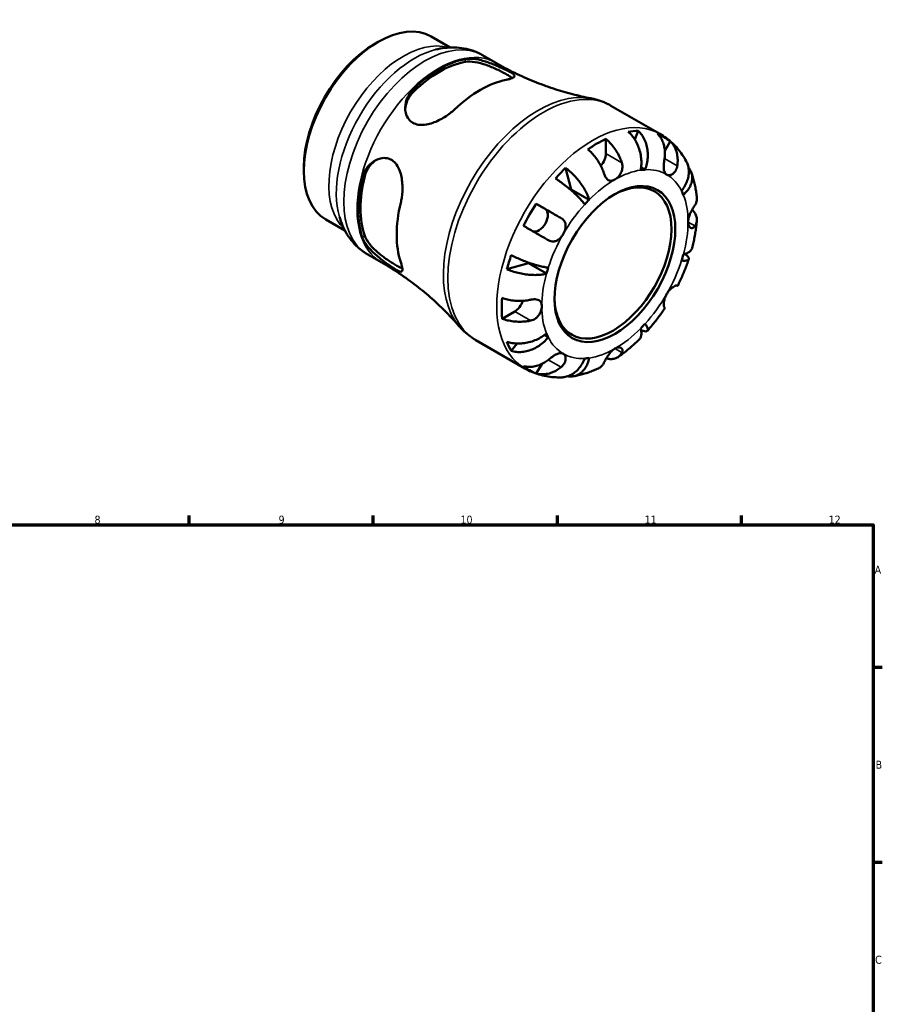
# Model space of a CAD drawing. Header units: millimetres. Extents: x 0 to 903, y 0 to 771.
# Tile 5 of 5: x 496 to 825, y 391 to 766. Entities that reach past the tile are written whole.
import ezdxf

# ---------------------------------------------------------------- set-up
doc = ezdxf.new("R2010")
doc.units = ezdxf.units.MM
for name, color, linetype, lineweight in [('Border (ANSI)', 7, 'Continuous', 70), ('Visible (ANSI)', 7, 'Continuous', 50), ('Visible Narrow (ANSI)', 7, 'Continuous', 35)]:
    doc.layers.add(name, color=color, linetype=linetype, lineweight=lineweight)
doc.styles.add('Note Text (ANSI)', font='tahoma.ttf')

# ---------------------------------------------------------------- blocks, each defined once
blk = doc.blocks.new('Borders Default Border')
at = {"layer": 'Border (ANSI)'}
for p, q in [((560.67, 574), (560.67, 577.45)), ((630.75, 574), (630.75, 577.45)), ((700.83, 574), (700.83, 577.45)), ((770.92, 574), (770.92, 577.45)), ((821, 519.75), (824.45, 519.75)), ((821, 445.5), (824.45, 445.5))]:
    blk.add_line(p, q, dxfattribs=at)
at = {"layer": 'Border (ANSI)', "flags": 128}
blk.add_lwpolyline([(20, 20), (20, 574), (821, 574), (821, 20), (20, 20)], dxfattribs=at)
at = {"layer": 'Border (ANSI)', "color": 230, "true_color": 0xff0080, "attachment_point": 7, "style": 'Note Text (ANSI)'}
for s, insert, char_height in [('8', (524.63, 574.33), 3.05), ('9', (594.7, 574.34), 3.05), ('10', (663.96, 574.34), 3.048), ('11', (734.04, 574.4), 3.048), ('12', (804.13, 574.4), 3.048), ('A', (821.63, 555.35), 3.05), ('B', (821.99, 481.1), 3.05), ('C', (821.8, 406.8), 3.05)]:
    blk.add_mtext(s, dxfattribs=dict(at, insert=insert, char_height=char_height))

msp = doc.modelspace()

# ---------------------------------------------------------------- linework, layer by layer
at = {"layer": 'Visible (ANSI)'}
for p, q in [((631.419, 757.139), (632.616, 757.834)), ((652.772, 759.867), (660.036, 755.684)), ((672.33, 752.764), (677.411, 749.838)), ((721.235, 733.516), (739.867, 722.787)), ((731.637, 723.98), (730.316, 720.628)), ((719.311, 720.86), (719.311, 715.301)), ((743.819, 719.952), (741.77, 716.403)), ((604.321, 710.084), (604.321, 708.699)), ((703.943, 709.859), (706.056, 701.631)), ((734.213, 709.158), (732.728, 710.013)), ((712.915, 697.681), (706.056, 701.631)), ((692.794, 696.176), (696.194, 694.203)), ((612.68, 690.246), (619.944, 686.063)), ((628.639, 676.895), (633.72, 673.969)), ((689.831, 673.529), (681.662, 671.268)), ((696.69, 669.58), (689.831, 673.529)), ((684.61, 655.197), (679.802, 652.428)), ((697.372, 645.347), (695.883, 646.205)), ((669.835, 644.258), (688.467, 633.528)), ((685.499, 642.994), (683.243, 640.159)), ((694.862, 635.155), (692.794, 631.574))]:
    msp.add_line(p, q, dxfattribs=at)
for centre, major_axis, start_param, end_param in [((632.726, 725.056), (-20.046, -34.811), 3.1415927, 6.2831853), ((631.524, 725.748), (-19.198, -33.338), 3.9289245, 5.4958534), ((655.942, 711.687), (21.845, 37.935), 0.4613068, 1.1056221), ((655.942, 711.687), (21.216, 36.843), 0.4513924, 1.1155365), ((671.533, 702.709), (-22.482, -39.041), 3.6123376, 4.2377766), ((715.882, 677.17), (25.578, 44.417), 0.3337497, 0.4477811), ((715.882, 677.17), (25.578, 44.417), 0.6886978, 0.8782311), ((715.882, 677.17), (25.578, 44.417), 6.1864849, 6.3760182), ((715.882, 713.326), (-2.42, -4.203), 1.2344283, 2.3542608), ((715.882, 677.17), (25.578, 44.417), 1.1191478, 1.2331792), ((722.741, 673.22), (19.649, 34.122), 0.3587599, 0.4227708), ((655.942, 711.687), (21.845, 37.935), 2.0321031, 2.6764185), ((655.942, 711.687), (21.216, 36.843), 2.0221887, 2.6863328), ((722.012, 673.64), (15.72, 27.297), 2.3704166, 7.0543614), ((715.882, 677.17), (-19.649, -34.122), 4.2857507, 4.2916177), ((722.741, 673.22), (19.649, 34.122), 5.8565471, 5.920558), ((722.741, 673.22), (-19.649, -34.122), 4.2857507, 4.3497617), ((671.533, 702.709), (-22.482, -39.041), 5.183134, 5.8085729), ((715.882, 677.17), (25.578, 44.417), 1.474096, 1.6636293), ((693.769, 690.002), (2.42, 4.203), 3.2062397, 6.2812516), ((715.882, 677.17), (25.578, 44.417), 1.904546, 2.0185774), ((722.741, 673.22), (19.649, 34.122), 5.0711489, 5.1351598), ((715.882, 677.17), (-19.649, -34.122), 5.1283715, 5.1351598), ((722.741, 673.22), (-19.649, -34.122), 5.0711489, 5.1351598), ((715.882, 677.17), (25.578, 44.417), 2.2594941, 2.4490274), ((684.61, 659.162), (-2.42, -4.203), 0.7834645, 1.9106207), ((722.741, 673.22), (19.649, 34.122), 4.2857507, 4.3497617), ((722.741, 673.22), (-19.649, -34.122), 5.8565471, 5.920558), ((715.882, 677.17), (-25.578, -44.417), 5.8315368, 5.9455682), ((722.741, 673.22), (-19.649, -34.122), 0.3587599, 0.4227708), ((715.882, 677.17), (-25.578, -44.417), 6.1864849, 6.3760182)]:
    msp.add_ellipse(centre, major_axis=major_axis, ratio=0.5780931, start_param=start_param, end_param=end_param, dxfattribs=at)
msp.add_ellipse((722.741, 673.22), major_axis=(-16.234, -28.19), ratio=0.5780931, dxfattribs=at)
for points, knots in [([(672.33, 752.764), (671.242, 753.391), (670.098, 753.921), (667.748, 754.775), (666.542, 755.098), (664.109, 755.543), (662.883, 755.665), (660.443, 755.727), (659.229, 755.667), (656.83, 755.387), (655.645, 755.167), (654.478, 754.879)], [5.49972085, 5.49972085, 5.49972085, 5.49972085, 5.6010645, 5.6010645, 5.70240816, 5.70240816, 5.80375181, 5.80375181, 5.90509546, 5.90509546, 6.00643911, 6.00643911, 6.00643911, 6.00643911]), ([(665.742, 751.278), (665.756, 751.281), (665.771, 751.284), (666.365, 751.393), (667.002, 751.44), (668.956, 751.408), (670.375, 751.184), (673.292, 750.443), (674.797, 749.93), (677.289, 748.952), (678.285, 748.525), (679.968, 747.765), (680.659, 747.438), (681.947, 746.802), (682.515, 746.505), (683.621, 745.875), (684.06, 745.573), (684.649, 744.954), (684.644, 744.666), (684.009, 744.147), (683.422, 743.911), (682.198, 743.584), (681.788, 743.489), (681.334, 743.398)], [-3.9051728, -3.9051728, -3.9051728, -3.9051728, -3.8988062, -3.8988062, -3.6408796, -3.6408796, -3.1569608, -3.1569608, -2.6811531, -2.6811531, -2.3504392, -2.3504392, -2.0863851, -2.0863851, -1.8045524, -1.8045524, -1.4217334, -1.4217334, -0.9031316, -0.9031316, -0.4215683, -0.4215683, -0.2181592, -0.2181592, -0.2181592, -0.2181592]), ([(665.742, 750.19), (666.771, 750.372), (668.058, 750.36), (670.847, 749.932), (672.35, 749.519), (675.065, 748.567), (676.47, 747.979), (678.45, 747.045), (679.089, 746.726), (680.284, 746.102), (680.839, 745.798), (681.829, 745.228), (682.288, 744.948), (683.047, 744.45), (683.36, 744.228), (683.619, 744.021)], [1.6846427, 1.6846427, 1.6846427, 1.6846427, 2.146151, 2.146151, 2.6076593, 2.6076593, 3.0277054, 3.0277054, 3.2377284, 3.2377284, 3.4477515, 3.4477515, 3.6577745, 3.6577745, 3.8451841, 3.8451841, 3.8451841, 3.8451841]), ([(677.411, 749.838), (679.769, 748.481), (682.173, 747.204), (687.033, 744.834), (689.488, 743.74), (694.403, 741.745), (696.863, 740.844), (701.743, 739.236), (704.163, 738.529), (708.921, 737.304), (711.259, 736.785), (713.537, 736.353)], [5.49972085, 5.49972085, 5.49972085, 5.49972085, 5.53944769, 5.53944769, 5.57917453, 5.57917453, 5.61890138, 5.61890138, 5.65862822, 5.65862822, 5.69835506, 5.69835506, 5.69835506, 5.69835506]), ([(661.733, 732.11), (661.204, 731.608), (660.628, 731.118), (658.693, 729.626), (657.22, 728.704), (654.172, 727.208), (652.584, 726.633), (649.938, 726.162), (648.857, 726.122), (647.111, 726.42), (646.425, 726.658), (645.209, 727.367), (644.693, 727.823), (643.713, 729.083), (643.332, 729.931), (642.823, 732.111), (642.849, 733.492), (643.49, 736.205), (644.115, 737.542), (645.355, 739.174), (645.731, 739.596), (646.141, 739.991)], [-3.9448102, -3.9448102, -3.9448102, -3.9448102, -3.7075565, -3.7075565, -3.1959749, -3.1959749, -2.6796021, -2.6796021, -2.3080914, -2.3080914, -2.0342719, -2.0342719, -1.7656173, -1.7656173, -1.4142145, -1.4142145, -0.9301364, -0.9301364, -0.4385682, -0.4385682, -0.2541221, -0.2541221, -0.2541221, -0.2541221]), ([(642.934, 732.09), (643.006, 733.149), (643.258, 734.259), (644.253, 736.652), (645.113, 737.9), (646.141, 738.903)], [0.93760715, 0.93760715, 0.93760715, 0.93760715, 1.30160049, 1.30160049, 1.76310877, 1.76310877, 1.76310877, 1.76310877]), ([(721.235, 733.516), (720.758, 733.791), (720.27, 734.05), (719.28, 734.533), (718.776, 734.757), (717.756, 735.171), (717.24, 735.361), (716.196, 735.705), (715.67, 735.859), (714.608, 736.132), (714.074, 736.251), (713.537, 736.353)], [5.49972085, 5.49972085, 5.49972085, 5.49972085, 5.53944769, 5.53944769, 5.57917453, 5.57917453, 5.61890138, 5.61890138, 5.65862822, 5.65862822, 5.69835506, 5.69835506, 5.69835506, 5.69835506]), ([(732.567, 708.998), (732.7, 709.671), (732.794, 710.437), (732.853, 712.007), (732.819, 712.811), (732.659, 714.287), (732.519, 715.094), (732.118, 716.681), (731.858, 717.46), (731.297, 718.84), (730.945, 719.566), (730.147, 720.93), (729.7, 721.567), (728.836, 722.628), (728.342, 723.151), (727.821, 723.61)], [5.4054322, 5.4054322, 5.4054322, 5.4054322, 5.6314379, 5.6314379, 5.8574437, 5.8574437, 6.0826169, 6.0826169, 6.3077901, 6.3077901, 6.5323479, 6.5323479, 6.7569058, 6.7569058, 6.9752088, 6.9752088, 6.9752088, 6.9752088]), ([(731.637, 723.98), (732.129, 723.518), (732.58, 722.991), (733.341, 721.92), (733.718, 721.276), (734.351, 719.897), (734.607, 719.161), (734.975, 717.763), (735.12, 716.972), (735.273, 715.361), (735.281, 714.541), (735.189, 713.041), (735.079, 712.222), (734.727, 710.624), (734.484, 709.844), (734.213, 709.158)], [0.2300349, 0.2300349, 0.2300349, 0.2300349, 0.4483378, 0.4483378, 0.6728957, 0.6728957, 0.8974535, 0.8974535, 1.1226267, 1.1226267, 1.3478, 1.3478, 1.5738057, 1.5738057, 1.7998115, 1.7998115, 1.7998115, 1.7998115]), ([(719.311, 720.86), (719.86, 720.414), (720.397, 719.909), (721.36, 718.892), (721.874, 718.284), (722.833, 716.988), (723.278, 716.301), (724.027, 715.002), (724.4, 714.269), (724.971, 712.949), (725.19, 712.365), (725.37, 711.812)], [0.2300371, 0.2300371, 0.2300371, 0.2300371, 0.4481544, 0.4481544, 0.6727436, 0.6727436, 0.8973328, 0.8973328, 1.1227327, 1.1227327, 1.2981486, 1.2981486, 1.2981486, 1.2981486]), ([(741.628, 713.388), (741.723, 713.968), (741.783, 714.579), (741.819, 715.958), (741.763, 716.721), (741.545, 718.072), (741.363, 718.785), (740.859, 720.124), (740.536, 720.751), (739.855, 721.796), (739.439, 722.312), (738.969, 722.766)], [5.9143146, 5.9143146, 5.9143146, 5.9143146, 6.0897305, 6.0897305, 6.3151304, 6.3151304, 6.5397196, 6.5397196, 6.7643088, 6.7643088, 6.9824261, 6.9824261, 6.9824261, 6.9824261]), ([(749.897, 712.375), (749.438, 713.215), (748.936, 714.036), (747.847, 715.629), (747.259, 716.401), (745.996, 717.883), (745.322, 718.594), (743.891, 719.938), (743.135, 720.572), (741.552, 721.749), (740.724, 722.293), (739.867, 722.787)], [5.1606161, 5.1606161, 5.1606161, 5.1606161, 5.22843705, 5.22843705, 5.296258, 5.296258, 5.36407895, 5.36407895, 5.4318999, 5.4318999, 5.49972085, 5.49972085, 5.49972085, 5.49972085]), ([(743.819, 719.952), (744.289, 719.498), (744.705, 718.981), (745.386, 717.936), (745.709, 717.31), (746.213, 715.97), (746.395, 715.258), (746.613, 713.907), (746.669, 713.143), (746.633, 711.764), (746.573, 711.154), (746.478, 710.574)], [0.2300371, 0.2300371, 0.2300371, 0.2300371, 0.4481544, 0.4481544, 0.6727436, 0.6727436, 0.8973328, 0.8973328, 1.1227327, 1.1227327, 1.2981486, 1.2981486, 1.2981486, 1.2981486]), ([(718.511, 707.862), (718.331, 708.415), (718.112, 708.999), (717.541, 710.319), (717.168, 711.052), (716.419, 712.351), (715.974, 713.038), (715.015, 714.334), (714.501, 714.942), (713.538, 715.959), (713.001, 716.464), (712.452, 716.91)], [5.9143146, 5.9143146, 5.9143146, 5.9143146, 6.0897305, 6.0897305, 6.3151304, 6.3151304, 6.5397196, 6.5397196, 6.7643088, 6.7643088, 6.9824261, 6.9824261, 6.9824261, 6.9824261]), ([(626.58, 706.11), (626.585, 706.129), (626.59, 706.149), (626.791, 706.945), (627.068, 707.685), (628.07, 709.68), (628.972, 710.81), (631.071, 712.548), (632.267, 713.169), (634.36, 713.645), (635.229, 713.674), (636.729, 713.374), (637.359, 713.12), (638.555, 712.345), (639.097, 711.819), (640.2, 710.336), (640.682, 709.31), (641.517, 706.671), (641.767, 704.977), (641.904, 701.659), (641.817, 700.031), (641.491, 697.829), (641.369, 697.194), (641.222, 696.585)], [-3.9051728, -3.9051728, -3.9051728, -3.9051728, -3.8988062, -3.8988062, -3.6408796, -3.6408796, -3.1569608, -3.1569608, -2.6811531, -2.6811531, -2.3504392, -2.3504392, -2.0863851, -2.0863851, -1.8045524, -1.8045524, -1.4217334, -1.4217334, -0.9031316, -0.9031316, -0.4215683, -0.4215683, -0.2181592, -0.2181592, -0.2181592, -0.2181592]), ([(627.521, 706.652), (627.876, 708.045), (628.528, 709.416), (630.11, 711.484), (630.953, 712.263), (631.842, 712.859)], [1.68464271, 1.68464271, 1.68464271, 1.68464271, 2.14615099, 2.14615099, 2.51260967, 2.51260967, 2.51260967, 2.51260967]), ([(742.428, 707.32), (742.239, 707.43), (742.072, 707.578), (741.78, 707.958), (741.659, 708.194), (741.446, 708.821), (741.375, 709.233), (741.315, 710.131), (741.322, 710.603), (741.375, 711.441), (741.409, 711.79), (741.49, 712.478), (741.537, 712.813), (741.601, 713.225), (741.615, 713.307), (741.628, 713.388)], [0, 0, 0, 0, 0.11375655, 0.11375655, 0.23538098, 0.23538098, 0.39430899, 0.39430899, 0.54630686, 0.54630686, 0.65204055, 0.65204055, 0.75381821, 0.75381821, 0.77933795, 0.77933795, 0.77933795, 0.77933795]), ([(748.11, 701.093), (748.569, 701.67), (749.018, 702.331), (749.774, 703.695), (750.081, 704.399), (750.521, 705.697), (750.696, 706.411), (750.884, 707.824), (750.897, 708.523), (750.795, 709.766), (750.671, 710.426), (750.315, 711.519), (750.118, 711.968), (749.897, 712.375)], [5.4054322, 5.4054322, 5.4054322, 5.4054322, 5.6314379, 5.6314379, 5.8574437, 5.8574437, 6.0826169, 6.0826169, 6.3077901, 6.3077901, 6.5323479, 6.5323479, 6.7012297, 6.7012297, 6.7012297, 6.7012297]), ([(703.943, 709.859), (704.521, 709.433), (705.1, 708.959), (706.164, 708.014), (706.746, 707.454), (707.865, 706.276), (708.404, 705.656), (709.341, 704.493), (709.825, 703.843), (710.708, 702.534), (711.107, 701.876), (711.759, 700.683), (712.072, 700.04), (712.583, 698.798), (712.781, 698.201), (712.915, 697.681)], [0.2300349, 0.2300349, 0.2300349, 0.2300349, 0.4483378, 0.4483378, 0.6728957, 0.6728957, 0.8974535, 0.8974535, 1.1226267, 1.1226267, 1.3478, 1.3478, 1.5738057, 1.5738057, 1.7998115, 1.7998115, 1.7998115, 1.7998115]), ([(725.37, 711.812), (725.437, 711.607), (725.491, 711.396), (725.574, 710.949), (725.602, 710.713), (725.624, 710.168), (725.609, 709.861), (725.484, 708.994), (725.311, 708.45), (724.793, 707.396), (724.447, 706.904), (723.645, 706.034), (723.195, 705.673), (722.741, 705.411)], [-0.78516465, -0.78516465, -0.78516465, -0.78516465, -0.71674204, -0.71674204, -0.64259311, -0.64259311, -0.54817339, -0.54817339, -0.37584493, -0.37584493, -0.19265918, -0.19265918, 0, 0, 0, 0]), ([(746.478, 710.574), (746.458, 710.451), (746.434, 710.33), (746.335, 709.897), (746.238, 709.595), (745.985, 709.003), (745.827, 708.719), (745.382, 708.097), (745.076, 707.797), (744.354, 707.304), (743.94, 707.149), (743.132, 707.059), (742.749, 707.134), (742.428, 707.32)], [-0.78090098, -0.78090098, -0.78090098, -0.78090098, -0.74249641, -0.74249641, -0.64168011, -0.64168011, -0.53308797, -0.53308797, -0.37727943, -0.37727943, -0.19250343, -0.19250343, 0, 0, 0, 0]), ([(750.73, 710.013), (750.905, 709.801), (751.063, 709.586), (751.492, 708.921), (751.744, 708.397), (752.082, 707.3), (752.166, 706.728), (752.189, 705.662), (752.128, 705.068), (751.837, 703.883), (751.607, 703.291), (751.062, 702.225), (750.696, 701.652), (749.818, 700.557), (749.307, 700.034), (748.791, 699.583)], [0.343344, 0.343344, 0.343344, 0.343344, 0.4483378, 0.4483378, 0.6728957, 0.6728957, 0.8974535, 0.8974535, 1.1226267, 1.1226267, 1.3478, 1.3478, 1.5738057, 1.5738057, 1.7998115, 1.7998115, 1.7998115, 1.7998115]), ([(711.268, 695.945), (710.998, 696.32), (710.65, 696.759), (709.846, 697.692), (709.389, 698.184), (708.484, 699.11), (707.953, 699.628), (706.822, 700.676), (706.223, 701.205), (705.093, 702.165), (704.459, 702.683), (703.174, 703.687), (702.523, 704.173), (701.356, 705.01), (700.733, 705.439), (700.127, 705.834)], [5.4054322, 5.4054322, 5.4054322, 5.4054322, 5.6314379, 5.6314379, 5.8574437, 5.8574437, 6.0826169, 6.0826169, 6.3077901, 6.3077901, 6.5323479, 6.5323479, 6.7569058, 6.7569058, 6.9752088, 6.9752088, 6.9752088, 6.9752088]), ([(722.741, 705.411), (722.398, 705.214), (722.057, 705.076), (721.356, 704.927), (721.003, 704.933), (720.368, 705.122), (720.088, 705.287), (719.603, 705.734), (719.397, 705.993), (719.092, 706.487), (718.983, 706.692), (718.789, 707.109), (718.704, 707.316), (718.585, 707.64), (718.547, 707.75), (718.511, 707.862)], [0, 0, 0, 0, 0.14558971, 0.14558971, 0.30930841, 0.30930841, 0.45830506, 0.45830506, 0.58735107, 0.58735107, 0.66775406, 0.66775406, 0.73999155, 0.73999155, 0.77632248, 0.77632248, 0.77632248, 0.77632248]), ([(753.944, 698.442), (753.883, 699.109), (753.806, 699.772), (753.623, 701.093), (753.515, 701.75), (753.267, 703.056), (753.126, 703.705), (752.81, 704.995), (752.635, 705.636), (752.249, 706.906), (752.038, 707.537), (751.807, 708.161)], [4.81274509, 4.81274509, 4.81274509, 4.81274509, 4.86032414, 4.86032414, 4.90790319, 4.90790319, 4.95548224, 4.95548224, 5.00306129, 5.00306129, 5.05064034, 5.05064034, 5.05064034, 5.05064034]), ([(753.212, 695.654), (753.421, 695.982), (753.597, 696.336), (753.884, 697.159), (753.959, 697.631), (753.961, 698.187), (753.955, 698.314), (753.943, 698.442)], [5.9143146, 5.9143146, 5.9143146, 5.9143146, 6.08973048, 6.08973048, 6.31513039, 6.31513039, 6.37937397, 6.37937397, 6.37937397, 6.37937397]), ([(692.794, 696.176), (693.423, 695.813), (694.079, 695.435), (695.326, 694.716), (696.03, 694.309), (697.444, 693.493), (698.152, 693.084), (699.432, 692.345), (700.122, 691.946), (701.299, 691.266), (701.798, 690.977), (702.253, 690.714)], [0.2300371, 0.2300371, 0.2300371, 0.2300371, 0.4481544, 0.4481544, 0.6727436, 0.6727436, 0.8973328, 0.8973328, 1.1227327, 1.1227327, 1.2981486, 1.2981486, 1.2981486, 1.2981486]), ([(750.583, 689.254), (750.583, 689.61), (750.625, 689.988), (750.794, 690.809), (750.928, 691.251), (751.312, 692.268), (751.58, 692.833), (752.056, 693.734), (752.251, 694.079), (752.58, 694.637), (752.714, 694.858), (752.97, 695.273), (753.091, 695.464), (753.205, 695.643), (753.209, 695.649), (753.212, 695.654)], [-3.37535926, -3.37535926, -3.37535926, -3.37535926, -3.24472064, -3.24472064, -3.10081281, -3.10081281, -2.91318515, -2.91318515, -2.78540812, -2.78540812, -2.69094331, -2.69094331, -2.59427293, -2.59427293, -2.59108226, -2.59108226, -2.59108226, -2.59108226]), ([(752.119, 693.841), (752.487, 693.502), (752.799, 693.147), (753.329, 692.409), (753.573, 691.958), (753.889, 691.036), (753.962, 690.565), (753.959, 689.701), (753.884, 689.228), (753.597, 688.406), (753.421, 688.052), (753.212, 687.724)], [0.2567891, 0.2567891, 0.2567891, 0.2567891, 0.4481544, 0.4481544, 0.6727436, 0.6727436, 0.8973328, 0.8973328, 1.1227327, 1.1227327, 1.2981486, 1.2981486, 1.2981486, 1.2981486]), ([(617.85, 691.274), (618.186, 690.12), (618.591, 688.985), (619.554, 686.769), (620.111, 685.689), (621.389, 683.61), (622.11, 682.611), (623.716, 680.73), (624.601, 679.849), (626.519, 678.244), (627.551, 677.522), (628.639, 676.895)], [1.85140994, 1.85140994, 1.85140994, 1.85140994, 1.95275359, 1.95275359, 2.05409724, 2.05409724, 2.15544089, 2.15544089, 2.25678455, 2.25678455, 2.3581282, 2.3581282, 2.3581282, 2.3581282]), ([(702.253, 690.714), (702.349, 690.658), (702.442, 690.6), (702.768, 690.375), (702.981, 690.192), (703.368, 689.767), (703.535, 689.524), (703.852, 688.88), (703.959, 688.465), (704.026, 687.493), (703.954, 686.938), (703.629, 685.787), (703.374, 685.201), (703.053, 684.645)], [-0.78090098, -0.78090098, -0.78090098, -0.78090098, -0.74249641, -0.74249641, -0.64168011, -0.64168011, -0.53308797, -0.53308797, -0.37727943, -0.37727943, -0.19250343, -0.19250343, 0, 0, 0, 0]), ([(752.111, 679.335), (752.294, 680.033), (752.466, 680.732), (752.785, 682.131), (752.933, 682.83), (753.204, 684.228), (753.327, 684.927), (753.548, 686.324), (753.646, 687.021), (753.816, 688.414), (753.888, 689.11), (753.946, 689.804)], [4.36891863, 4.36891863, 4.36891863, 4.36891863, 4.41717578, 4.41717578, 4.46543292, 4.46543292, 4.51369006, 4.51369006, 4.5619472, 4.5619472, 4.61020434, 4.61020434, 4.61020434, 4.61020434]), ([(697.403, 682.313), (696.948, 682.576), (696.449, 682.865), (695.272, 683.546), (694.582, 683.944), (693.302, 684.684), (692.594, 685.093), (691.18, 685.909), (690.476, 686.315), (689.229, 687.035), (688.573, 687.413), (687.944, 687.775)], [5.9143146, 5.9143146, 5.9143146, 5.9143146, 6.0897305, 6.0897305, 6.3151304, 6.3151304, 6.5397196, 6.5397196, 6.7643088, 6.7643088, 6.9824261, 6.9824261, 6.9824261, 6.9824261]), ([(753.212, 687.724), (753.154, 687.634), (753.094, 687.55), (752.915, 687.333), (752.792, 687.218), (752.515, 687.029), (752.36, 686.964), (751.959, 686.896), (751.714, 686.947), (751.228, 687.246), (751.003, 687.52), (750.674, 688.262), (750.583, 688.73), (750.583, 689.254)], [-0.77507703, -0.77507703, -0.77507703, -0.77507703, -0.72560399, -0.72560399, -0.63594265, -0.63594265, -0.53365641, -0.53365641, -0.3753162, -0.3753162, -0.19216783, -0.19216783, 0, 0, 0, 0]), ([(641.222, 673.922), (641.393, 673.41), (641.53, 672.946), (641.855, 671.654), (641.918, 671.035), (641.688, 670.325), (641.392, 670.236), (640.475, 670.532), (639.967, 670.79), (638.834, 671.468), (638.284, 671.821), (637.061, 672.644), (636.407, 673.1), (634.824, 674.249), (633.897, 674.953), (631.753, 676.71), (630.569, 677.787), (628.536, 679.994), (627.69, 681.13), (626.895, 682.646), (626.717, 683.052), (626.58, 683.448)], [-3.9448102, -3.9448102, -3.9448102, -3.9448102, -3.7075565, -3.7075565, -3.1959749, -3.1959749, -2.6796021, -2.6796021, -2.3080914, -2.3080914, -2.0342719, -2.0342719, -1.7656173, -1.7656173, -1.4142145, -1.4142145, -0.9301364, -0.9301364, -0.4385682, -0.4385682, -0.2541221, -0.2541221, -0.2541221, -0.2541221]), ([(641.824, 671.583), (641.509, 671.704), (641.152, 671.865), (640.33, 672.275), (639.858, 672.532), (639.363, 672.817), (638.868, 673.102), (638.326, 673.429), (637.188, 674.15), (636.591, 674.544), (634.792, 675.791), (633.58, 676.714), (631.4, 678.591), (630.292, 679.687), (628.528, 681.893), (627.876, 683.005), (627.521, 683.99)], [-0.4019812, -0.4019812, -0.4019812, -0.4019812, -0.2100231, -0.2100231, 0, 0, 0, 0.2100231, 0.2100231, 0.4200461, 0.4200461, 0.8400922, 0.8400922, 1.3016005, 1.3016005, 1.7631088, 1.7631088, 1.7631088, 1.7631088]), ([(703.053, 684.645), (702.864, 684.317), (702.653, 684.003), (702.178, 683.396), (701.914, 683.109), (701.266, 682.529), (700.874, 682.266), (700.067, 681.913), (699.662, 681.819), (698.963, 681.801), (698.678, 681.834), (698.123, 681.973), (697.856, 682.075), (697.531, 682.241), (697.467, 682.276), (697.403, 682.313)], [0, 0, 0, 0, 0.11375655, 0.11375655, 0.23538098, 0.23538098, 0.39430899, 0.39430899, 0.54630686, 0.54630686, 0.65204055, 0.65204055, 0.75381821, 0.75381821, 0.77933795, 0.77933795, 0.77933795, 0.77933795]), ([(748.791, 676.861), (749.307, 677.004), (749.818, 677.19), (750.696, 677.625), (751.062, 677.875), (751.607, 678.372), (751.837, 678.666), (752.036, 679.096), (752.079, 679.215), (752.11, 679.335)], [5.40543217, 5.40543217, 5.40543217, 5.40543217, 5.63143793, 5.63143793, 5.85744368, 5.85744368, 6.08261689, 6.08261689, 6.16604507, 6.16604507, 6.16604507, 6.16604507]), ([(683.243, 676.59), (683.889, 676.263), (684.572, 675.939), (685.881, 675.347), (686.627, 675.027), (688.14, 674.417), (688.906, 674.127), (690.301, 673.627), (691.059, 673.372), (692.53, 672.916), (693.244, 672.714), (694.497, 672.391), (695.152, 672.24), (696.359, 672.007), (696.913, 671.924), (697.372, 671.876)], [0.2300349, 0.2300349, 0.2300349, 0.2300349, 0.4483378, 0.4483378, 0.6728957, 0.6728957, 0.8974535, 0.8974535, 1.1226267, 1.1226267, 1.3478, 1.3478, 1.5738057, 1.5738057, 1.7998115, 1.7998115, 1.7998115, 1.7998115]), ([(746.653, 664.944), (746.983, 665.604), (747.303, 666.269), (747.923, 667.604), (748.224, 668.276), (748.805, 669.624), (749.085, 670.302), (749.626, 671.661), (749.885, 672.344), (750.384, 673.713), (750.622, 674.399), (750.85, 675.087)], [4.03168743, 4.03168743, 4.03168743, 4.03168743, 4.07951521, 4.07951521, 4.127343, 4.127343, 4.17517078, 4.17517078, 4.22299856, 4.22299856, 4.27082635, 4.27082635, 4.27082635, 4.27082635]), ([(749.454, 677.07), (749.53, 677.009), (749.602, 676.951), (749.984, 676.631), (750.265, 676.359), (750.671, 675.865), (750.795, 675.643), (750.897, 675.28), (750.884, 675.106), (750.696, 674.823), (750.521, 674.715), (750.081, 674.57), (749.774, 674.521), (749.018, 674.494), (748.569, 674.517), (748.11, 674.565)], [0.3998791, 0.3998791, 0.3998791, 0.3998791, 0.4483378, 0.4483378, 0.6728957, 0.6728957, 0.8974535, 0.8974535, 1.1226267, 1.1226267, 1.3478, 1.3478, 1.5738057, 1.5738057, 1.7998115, 1.7998115, 1.7998115, 1.7998115]), ([(663.517, 649.492), (662, 651.246), (660.377, 653.007), (656.929, 656.508), (655.104, 658.246), (651.264, 661.66), (649.25, 663.335), (645.057, 666.585), (642.879, 668.159), (638.389, 671.172), (636.078, 672.611), (633.72, 673.969)], [2.15949399, 2.15949399, 2.15949399, 2.15949399, 2.19922083, 2.19922083, 2.23894767, 2.23894767, 2.27867452, 2.27867452, 2.31840136, 2.31840136, 2.3581282, 2.3581282, 2.3581282, 2.3581282]), ([(696.69, 669.58), (696.174, 669.437), (695.559, 669.311), (694.23, 669.136), (693.516, 669.086), (692.158, 669.056), (691.389, 669.073), (689.815, 669.185), (689.01, 669.279), (687.534, 669.509), (686.729, 669.666), (685.148, 670.046), (684.373, 670.27), (683.021, 670.718), (682.32, 670.981), (681.662, 671.268)], [5.4054322, 5.4054322, 5.4054322, 5.4054322, 5.6314379, 5.6314379, 5.8574437, 5.8574437, 6.0826169, 6.0826169, 6.3077901, 6.3077901, 6.5323479, 6.5323479, 6.7569058, 6.7569058, 6.9752088, 6.9752088, 6.9752088, 6.9752088]), ([(742.428, 661.795), (742.618, 662.123), (742.829, 662.438), (743.3, 663.047), (743.56, 663.336), (744.173, 663.936), (744.527, 664.221), (745.176, 664.664), (745.467, 664.824), (745.887, 665.003), (746.035, 665.049), (746.275, 665.092), (746.367, 665.09), (746.45, 665.063), (746.465, 665.057), (746.478, 665.049)], [0, 0, 0, 0, 0.11375655, 0.11375655, 0.23538098, 0.23538098, 0.39430899, 0.39430899, 0.54630686, 0.54630686, 0.65204055, 0.65204055, 0.75381821, 0.75381821, 0.77933795, 0.77933795, 0.77933795, 0.77933795]), ([(746.478, 665.049), (746.573, 664.993), (746.633, 664.957), (746.669, 664.934), (746.613, 664.964), (746.48, 665.039), (746.453, 665.055), (746.423, 665.072)], [5.9143146, 5.9143146, 5.9143146, 5.9143146, 6.08973048, 6.08973048, 6.31513039, 6.31513039, 6.36380818, 6.36380818, 6.36380818, 6.36380818]), ([(679.802, 660.358), (680.463, 660.107), (681.169, 659.895), (682.533, 659.571), (683.317, 659.43), (684.918, 659.248), (685.736, 659.206), (687.236, 659.208), (688.056, 659.251), (689.485, 659.416), (690.1, 659.518), (690.669, 659.638)], [0.2300371, 0.2300371, 0.2300371, 0.2300371, 0.4481544, 0.4481544, 0.6727436, 0.6727436, 0.8973328, 0.8973328, 1.1227327, 1.1227327, 1.2981486, 1.2981486, 1.2981486, 1.2981486]), ([(690.669, 659.638), (690.826, 659.671), (690.982, 659.7), (691.416, 659.769), (691.688, 659.799), (692.25, 659.824), (692.534, 659.815), (693.207, 659.726), (693.562, 659.612), (694.201, 659.224), (694.456, 658.934), (694.81, 658.177), (694.898, 657.711), (694.898, 657.187)], [-0.77507703, -0.77507703, -0.77507703, -0.77507703, -0.72560399, -0.72560399, -0.63594265, -0.63594265, -0.53365641, -0.53365641, -0.3753162, -0.3753162, -0.19216783, -0.19216783, 0, 0, 0, 0]), ([(741.628, 656.648), (741.608, 656.66), (741.588, 656.677), (741.52, 656.752), (741.475, 656.839), (741.396, 657.087), (741.364, 657.252), (741.318, 657.74), (741.317, 658.094), (741.403, 658.978), (741.504, 659.515), (741.855, 660.652), (742.107, 661.239), (742.428, 661.795)], [-0.78090098, -0.78090098, -0.78090098, -0.78090098, -0.74249641, -0.74249641, -0.64168011, -0.64168011, -0.53308797, -0.53308797, -0.37727943, -0.37727943, -0.19250343, -0.19250343, 0, 0, 0, 0]), ([(694.898, 657.187), (694.898, 656.831), (694.857, 656.452), (694.682, 655.634), (694.54, 655.197), (694.093, 654.216), (693.755, 653.691), (693.047, 652.924), (692.728, 652.651), (692.123, 652.252), (691.854, 652.108), (691.289, 651.871), (690.996, 651.779), (690.688, 651.712), (690.678, 651.71), (690.669, 651.708)], [-3.37535926, -3.37535926, -3.37535926, -3.37535926, -3.24472064, -3.24472064, -3.10081281, -3.10081281, -2.91318515, -2.91318515, -2.78540812, -2.78540812, -2.69094331, -2.69094331, -2.59427293, -2.59427293, -2.59108226, -2.59108226, -2.59108226, -2.59108226]), ([(735.119, 647.841), (735.601, 648.381), (736.076, 648.931), (737.012, 650.046), (737.473, 650.612), (738.38, 651.759), (738.826, 652.34), (739.703, 653.518), (740.134, 654.113), (740.981, 655.319), (741.396, 655.928), (741.803, 656.543)], [3.58316782, 3.58316782, 3.58316782, 3.58316782, 3.63099395, 3.63099395, 3.67882009, 3.67882009, 3.72664622, 3.72664622, 3.77447236, 3.77447236, 3.82229849, 3.82229849, 3.82229849, 3.82229849]), ([(741.803, 656.543), (741.803, 656.544), (741.802, 656.544), (741.783, 656.556), (741.723, 656.592), (741.628, 656.648)], [1.09026008, 1.09026008, 1.09026008, 1.09026008, 1.12273273, 1.12273273, 1.29814862, 1.29814862, 1.29814862, 1.29814862]), ([(690.669, 651.708), (690.1, 651.587), (689.485, 651.486), (688.056, 651.321), (687.236, 651.277), (685.736, 651.276), (684.918, 651.318), (683.317, 651.5), (682.533, 651.641), (681.169, 651.965), (680.463, 652.176), (679.802, 652.428)], [5.9143146, 5.9143146, 5.9143146, 5.9143146, 6.0897305, 6.0897305, 6.3151304, 6.3151304, 6.5397196, 6.5397196, 6.7643088, 6.7643088, 6.9824261, 6.9824261, 6.9824261, 6.9824261]), ([(663.517, 649.492), (663.875, 649.079), (664.246, 648.676), (665.015, 647.896), (665.413, 647.517), (666.234, 646.787), (666.657, 646.436), (667.527, 645.761), (667.974, 645.439), (668.889, 644.824), (669.357, 644.533), (669.835, 644.258)], [2.15949399, 2.15949399, 2.15949399, 2.15949399, 2.19922083, 2.19922083, 2.23894767, 2.23894767, 2.27867452, 2.27867452, 2.31840136, 2.31840136, 2.3581282, 2.3581282, 2.3581282, 2.3581282]), ([(732.07, 644.627), (732.16, 644.715), (732.243, 644.813), (732.519, 645.205), (732.659, 645.553), (732.819, 646.277), (732.853, 646.721), (732.794, 647.703), (732.7, 648.24), (732.567, 648.759)], [1.03819276, 1.03819276, 1.03819276, 1.03819276, 1.12262674, 1.12262674, 1.34779995, 1.34779995, 1.5738057, 1.5738057, 1.79981146, 1.79981146, 1.79981146, 1.79981146]), ([(734.213, 650.496), (734.484, 650.121), (734.727, 649.741), (735.079, 649.069), (735.189, 648.776), (735.281, 648.318), (735.273, 648.111), (735.12, 647.802), (734.975, 647.702), (734.607, 647.605), (734.351, 647.599), (733.718, 647.699), (733.341, 647.805), (732.881, 647.97), (732.805, 647.999), (732.725, 648.03)], [5.4054322, 5.4054322, 5.4054322, 5.4054322, 5.6314379, 5.6314379, 5.8574437, 5.8574437, 6.0826169, 6.0826169, 6.3077901, 6.3077901, 6.5323479, 6.5323479, 6.7569058, 6.7569058, 6.7999154, 6.7999154, 6.7999154, 6.7999154]), ([(681.662, 643.66), (682.32, 643.439), (683.021, 643.274), (684.373, 643.057), (685.148, 642.99), (686.729, 642.982), (687.534, 643.041), (689.01, 643.245), (689.815, 643.41), (691.389, 643.856), (692.158, 644.138), (693.516, 644.736), (694.23, 645.109), (695.559, 645.944), (696.174, 646.406), (696.69, 646.858)], [0.2300349, 0.2300349, 0.2300349, 0.2300349, 0.4483378, 0.4483378, 0.6728957, 0.6728957, 0.8974535, 0.8974535, 1.1226267, 1.1226267, 1.3478, 1.3478, 1.5738057, 1.5738057, 1.7998115, 1.7998115, 1.7998115, 1.7998115]), ([(697.372, 645.347), (696.913, 644.77), (696.359, 644.17), (695.152, 643.066), (694.497, 642.562), (693.244, 641.731), (692.53, 641.328), (691.059, 640.655), (690.301, 640.384), (688.906, 640.003), (688.14, 639.856), (686.627, 639.713), (685.881, 639.716), (684.572, 639.838), (683.889, 639.964), (683.243, 640.159)], [5.4054322, 5.4054322, 5.4054322, 5.4054322, 5.6314379, 5.6314379, 5.8574437, 5.8574437, 6.0826169, 6.0826169, 6.3077901, 6.3077901, 6.5323479, 6.5323479, 6.7569058, 6.7569058, 6.9752088, 6.9752088, 6.9752088, 6.9752088]), ([(718.511, 635.55), (718.561, 635.646), (718.613, 635.747), (718.77, 636.044), (718.881, 636.25), (719.14, 636.72), (719.289, 636.986), (719.702, 637.688), (719.978, 638.131), (720.631, 639.068), (721.01, 639.547), (721.84, 640.405), (722.288, 640.768), (722.741, 641.029)], [-0.77507703, -0.77507703, -0.77507703, -0.77507703, -0.72560399, -0.72560399, -0.63594265, -0.63594265, -0.53365641, -0.53365641, -0.3753162, -0.3753162, -0.19216783, -0.19216783, 0, 0, 0, 0]), ([(722.741, 641.029), (723.049, 641.207), (723.355, 641.335), (723.976, 641.497), (724.283, 641.519), (724.909, 641.435), (725.194, 641.289), (725.505, 640.918), (725.582, 640.736), (725.625, 640.38), (725.615, 640.219), (725.539, 639.878), (725.472, 639.699), (725.376, 639.512), (725.373, 639.506), (725.37, 639.5)], [-3.37535926, -3.37535926, -3.37535926, -3.37535926, -3.24472064, -3.24472064, -3.10081281, -3.10081281, -2.91318515, -2.91318515, -2.78540812, -2.78540812, -2.69094331, -2.69094331, -2.59427293, -2.59427293, -2.59108226, -2.59108226, -2.59108226, -2.59108226]), ([(723.922, 637.81), (724.494, 638.207), (725.06, 638.616), (726.182, 639.459), (726.737, 639.892), (727.836, 640.78), (728.379, 641.236), (729.455, 642.169), (729.986, 642.646), (731.038, 643.621), (731.557, 644.119), (732.07, 644.626)], [3.2437468, 3.2437468, 3.2437468, 3.2437468, 3.29200675, 3.29200675, 3.34026669, 3.34026669, 3.38852664, 3.38852664, 3.43678658, 3.43678658, 3.48504653, 3.48504653, 3.48504653, 3.48504653]), ([(697.403, 636.788), (697.499, 636.867), (697.596, 636.946), (697.953, 637.231), (698.218, 637.436), (698.779, 637.851), (699.072, 638.057), (699.788, 638.523), (700.2, 638.762), (701.074, 639.167), (701.519, 639.305), (702.353, 639.38), (702.732, 639.307), (703.053, 639.121)], [-0.78090098, -0.78090098, -0.78090098, -0.78090098, -0.74249641, -0.74249641, -0.64168011, -0.64168011, -0.53308797, -0.53308797, -0.37727943, -0.37727943, -0.19250343, -0.19250343, 0, 0, 0, 0]), ([(703.053, 639.121), (703.243, 639.01), (703.41, 638.862), (703.698, 638.484), (703.815, 638.251), (703.993, 637.644), (704.026, 637.254), (703.929, 636.447), (703.808, 636.04), (703.475, 635.363), (703.304, 635.093), (702.907, 634.586), (702.685, 634.352), (702.379, 634.08), (702.317, 634.026), (702.253, 633.974)], [0, 0, 0, 0, 0.11375655, 0.11375655, 0.23538098, 0.23538098, 0.39430899, 0.39430899, 0.54630686, 0.54630686, 0.65204055, 0.65204055, 0.75381821, 0.75381821, 0.77933795, 0.77933795, 0.77933795, 0.77933795]), ([(702.341, 630.076), (702.817, 630.086), (703.319, 630.141), (704.459, 630.385), (705.093, 630.609), (706.223, 631.144), (706.822, 631.506), (707.953, 632.378), (708.484, 632.887), (709.389, 633.92), (709.846, 634.538), (710.65, 635.877), (710.998, 636.596), (711.268, 637.283)], [0.499025, 0.499025, 0.499025, 0.499025, 0.6728957, 0.6728957, 0.8974535, 0.8974535, 1.1226267, 1.1226267, 1.3478, 1.3478, 1.5738057, 1.5738057, 1.7998115, 1.7998115, 1.7998115, 1.7998115]), ([(712.915, 637.442), (712.781, 636.769), (712.583, 636.064), (712.072, 634.754), (711.759, 634.149), (711.107, 633.141), (710.708, 632.645), (709.825, 631.798), (709.341, 631.447), (708.404, 630.93), (707.865, 630.716), (706.746, 630.456), (706.164, 630.411), (705.363, 630.449), (705.088, 630.478), (704.806, 630.527)], [5.4054322, 5.4054322, 5.4054322, 5.4054322, 5.6314379, 5.6314379, 5.8574437, 5.8574437, 6.0826169, 6.0826169, 6.3077901, 6.3077901, 6.5323479, 6.5323479, 6.7569058, 6.7569058, 6.8657781, 6.8657781, 6.8657781, 6.8657781]), ([(725.37, 639.5), (725.19, 639.154), (724.971, 638.823), (724.4, 638.16), (724.027, 637.857), (723.278, 637.42), (722.833, 637.245), (721.874, 637.055), (721.36, 637.038), (720.455, 637.125), (719.991, 637.217), (719.512, 637.365)], [5.9143146, 5.9143146, 5.9143146, 5.9143146, 6.0897305, 6.0897305, 6.3151304, 6.3151304, 6.5397196, 6.5397196, 6.7643088, 6.7643088, 6.9557614, 6.9557614, 6.9557614, 6.9557614]), ([(687.944, 634.388), (688.573, 634.21), (689.229, 634.109), (690.476, 634.044), (691.18, 634.079), (692.594, 634.314), (693.302, 634.513), (694.582, 635.002), (695.272, 635.336), (696.449, 636.058), (696.948, 636.416), (697.403, 636.788)], [0.2300371, 0.2300371, 0.2300371, 0.2300371, 0.4481544, 0.4481544, 0.6727436, 0.6727436, 0.8973328, 0.8973328, 1.1227327, 1.1227327, 1.2981486, 1.2981486, 1.2981486, 1.2981486]), ([(688.467, 633.528), (689.314, 633.041), (690.189, 632.602), (691.981, 631.83), (692.897, 631.497), (694.755, 630.936), (695.696, 630.708), (697.589, 630.357), (698.541, 630.233), (700.444, 630.083), (701.394, 630.057), (702.341, 630.075)], [2.3581282, 2.3581282, 2.3581282, 2.3581282, 2.42516834, 2.42516834, 2.49220847, 2.49220847, 2.55924861, 2.55924861, 2.62628875, 2.62628875, 2.69332888, 2.69332888, 2.69332888, 2.69332888]), ([(702.253, 633.974), (701.798, 633.601), (701.299, 633.243), (700.122, 632.522), (699.432, 632.187), (698.152, 631.699), (697.444, 631.499), (696.03, 631.264), (695.326, 631.229), (694.079, 631.294), (693.423, 631.396), (692.794, 631.574)], [5.9143146, 5.9143146, 5.9143146, 5.9143146, 6.0897305, 6.0897305, 6.3151304, 6.3151304, 6.5397196, 6.5397196, 6.7643088, 6.7643088, 6.9824261, 6.9824261, 6.9824261, 6.9824261]), ([(716.441, 633.506), (716.564, 633.562), (716.682, 633.623), (717.168, 633.907), (717.541, 634.21), (718.112, 634.873), (718.331, 635.204), (718.511, 635.55)], [0.83038415, 0.83038415, 0.83038415, 0.83038415, 0.89733283, 0.89733283, 1.12273273, 1.12273273, 1.29814862, 1.29814862, 1.29814862, 1.29814862]), ([(706.952, 630.515), (707.608, 630.626), (708.26, 630.757), (709.554, 631.055), (710.197, 631.222), (711.472, 631.591), (712.105, 631.792), (713.361, 632.228), (713.984, 632.462), (715.22, 632.961), (715.833, 633.226), (716.441, 633.505)], [2.8033798, 2.8033798, 2.8033798, 2.8033798, 2.85095897, 2.85095897, 2.89853813, 2.89853813, 2.9461173, 2.9461173, 2.99369647, 2.99369647, 3.04127564, 3.04127564, 3.04127564, 3.04127564])]:
    msp.add_open_spline(points, degree=3, knots=knots, dxfattribs=at)
at = {"layer": 'Visible Narrow (ANSI)'}
for p, q in [((665.742, 750.19), (665.742, 751.278)), ((646.141, 738.903), (646.141, 739.991)), ((725.37, 711.812), (719.311, 715.301)), ((746.478, 710.574), (741.625, 713.368)), ((627.521, 706.652), (626.58, 706.11)), ((702.253, 690.714), (696.194, 694.203)), ((753.212, 687.724), (750.583, 689.238)), ((627.521, 683.99), (626.58, 683.448)), ((690.669, 651.708), (684.61, 655.197)), ((725.37, 639.5), (722.727, 641.022)), ((702.253, 633.974), (697.387, 636.776))]:
    msp.add_line(p, q, dxfattribs=at)
for centre, major_axis, start_param, end_param in [((642.253, 719.57), (20.046, 34.811), 0.1383447, 3.003248), ((650.485, 714.83), (-21.845, -37.935), 3.1415927, 6.2831853), ((646.369, 717.2), (-20.946, -36.373), 3.6483109, 5.776467), ((655.566, 711.904), (21.845, 37.935), 0, 3.1415927), ((693.581, 690.012), (25.512, 44.302), 0.1986342, 2.9429584), ((695.535, 688.887), (-25.7, -44.629), 3.1415927, 6.2831853), ((714.167, 678.157), (25.7, 44.629), 0, 3.1415927), ((722.741, 673.22), (-19.649, -34.122), 3.5643635, 3.9250571), ((722.741, 673.22), (19.649, 34.122), 6.2812516, 6.6419452), ((722.741, 673.22), (-19.649, -34.122), 3.9250571, 4.2857507), ((722.741, 673.22), (19.649, 34.122), 5.920558, 6.2812516), ((722.741, 673.22), (19.649, 34.122), 5.4958534, 5.8565471), ((722.741, 673.22), (-19.649, -34.122), 4.3497617, 4.7104553), ((722.741, 673.22), (19.649, 34.122), 5.1351598, 5.4958534), ((722.741, 673.22), (-19.649, -34.122), 4.7104553, 5.0711489), ((722.741, 673.22), (19.649, 34.122), 4.7104553, 5.0711489), ((722.741, 673.22), (-19.649, -34.122), 5.1351598, 5.4958534), ((722.741, 673.22), (19.649, 34.122), 4.3497617, 4.7104553), ((722.741, 673.22), (-19.649, -34.122), 5.4958534, 5.8565471), ((722.741, 673.22), (19.649, 34.122), 3.9250571, 4.2857507), ((722.741, 673.22), (-19.649, -34.122), 5.920558, 6.2812516), ((722.741, 673.22), (19.649, 34.122), 3.5643635, 3.9250571), ((722.741, 673.22), (-19.649, -34.122), 6.2812516, 6.6419452)]:
    msp.add_ellipse(centre, major_axis=major_axis, ratio=0.5780931, start_param=start_param, end_param=end_param, dxfattribs=at)

# ---------------------------------------------------------------- block references
msp.add_blockref('Borders Default Border', (0, 0))

doc.saveas('drawing.dxf')
